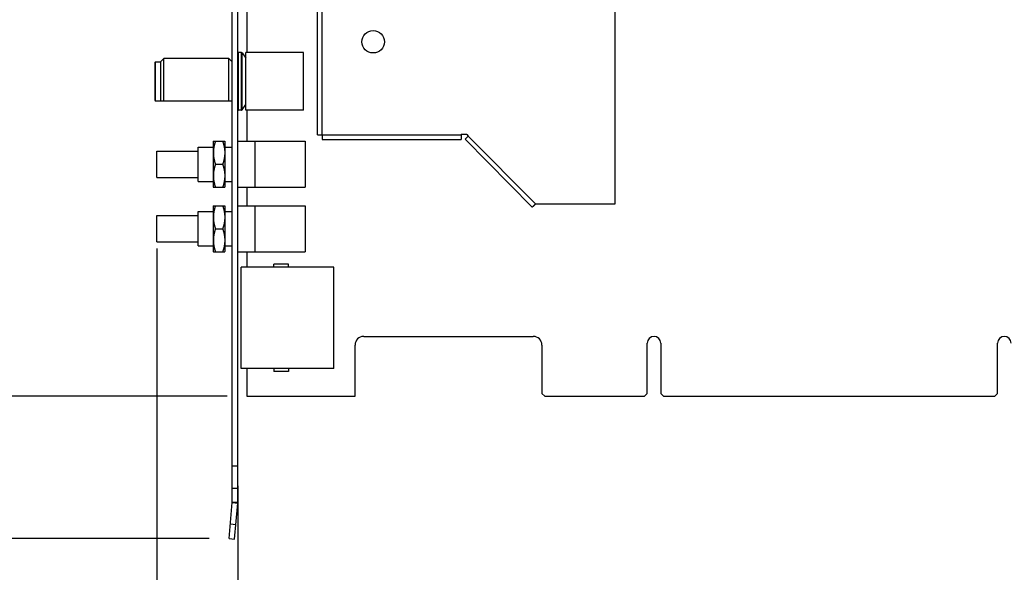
# Model space of a CAD drawing. Header units: inches. Extents: x 0.2 to 16.8, y 0.1 to 10.8.
# Tile 4 of 16: x 5.4 to 8.5, y 4 to 5.7. Entities that reach past the tile are written whole.
import ezdxf

# ---------------------------------------------------------------- set-up
doc = ezdxf.new("R2010")
doc.units = ezdxf.units.IN
doc.header["$LTSCALE"] = 0.935
doc.header["$MEASUREMENT"] = 0
doc.layers.get('0').update_dxf_attribs({"linetype": 'CONTINUOUS'})
doc.layers.add('DIMENSIONS', color=7, linetype='CONTINUOUS')
doc.styles.get("Standard").update_dxf_attribs({"font": 'txt', "width": 0.8})
doc.dimstyles.new('DIMSTYLE_1', dxfattribs={"dimtxt": 0.125, "dimasz": 0.18, "dimexe": 0.18, "dimexo": 0.0625, "dimgap": 0.09, "dimtad": 0, "dimtih": 1, "dimtoh": 1, "dimdec": 3, "dimlfac": 1.714286, "dimzin": 4, "dimdsep": 46, "dimtxsty": 'STANDARD', "dimblk": '_FILLED', "dimblk1": '_FILLED', "dimblk2": '_FILLED', "dimcen": 0.09, "dimadec": 0, "dimazin": 0, "dimtp": 0.01, "dimtm": 0.01, "dimtfac": 1, "dimtdec": 3, "dimtofl": 0, "dimtmove": 0, "dimatfit": 3, "dimldrblk": '_FILLED', "dimfxl": 1, "dimtolj": 1, "dimtzin": 4, "dimarcsym": 0})

# ---------------------------------------------------------------- blocks, each defined once
blk = doc.blocks.new('_FILLED')
at = {"color": 0, "linetype": 'BYBLOCK'}
blk.add_solid([(0, 0), (-1, 0.174), (-1, -0.174)], dxfattribs=at)
blk = doc.blocks.new('*D16')
at = {"layer": 'DIMENSIONS', "color": 2, "linetype": 'CONTINUOUS'}
for p, q in [((5.2859, 7.4637), (5.1455, 7.4637)), ((5.2859, 6.9637), (5.2859, 7.4637)), ((6.0341, 6.9637), (5.1609, 6.9637)), ((6.0341, 4.5172), (5.1609, 4.5172)), ((5.2859, 4.5172), (5.2859, 4.1572))]:
    blk.add_line(p, q, dxfattribs=at)
at = {"layer": 'DIMENSIONS', "color": 2, "linetype": 'CONTINUOUS', "xscale": 0.18, "yscale": 0.18, "zscale": 0.18}
for p, rotation in [((5.2859, 6.9637), 270), ((5.2859, 4.5172), 90)]:
    blk.add_blockref('_FILLED', p, dxfattribs=dict(at, rotation=rotation))
at = {"layer": 'DIMENSIONS', "color": 2, "linetype": 'CONTINUOUS', "width": 0.8}
for s, p in [('4.194', (3.658, 7.4012)), ('[', (4.283, 7.4012)), ('106.53', (4.383, 7.4012)), (']', (4.983, 7.4012))]:
    blk.add_text(s, height=0.125, dxfattribs=at).set_placement(p)
blk = doc.blocks.new('*D17')
at = {"layer": 'DIMENSIONS', "color": 2, "linetype": 'CONTINUOUS'}
for p, q in [((4.9715, 7.2149), (4.8461, 7.2149)), ((4.9715, 6.8389), (4.9715, 7.2149)), ((5.7716, 6.8389), (4.8465, 6.8389)), ((5.9774, 4.0666), (4.8465, 4.0666)), ((4.9715, 4.0666), (4.9715, 3.7066))]:
    blk.add_line(p, q, dxfattribs=at)
at = {"layer": 'DIMENSIONS', "color": 2, "linetype": 'CONTINUOUS', "xscale": 0.18, "yscale": 0.18, "zscale": 0.18}
for p, rotation in [((4.9715, 6.8389), 270), ((4.9715, 4.0666), 90)]:
    blk.add_blockref('_FILLED', p, dxfattribs=dict(at, rotation=rotation))
at = {"layer": 'DIMENSIONS', "color": 2, "linetype": 'CONTINUOUS', "width": 0.8}
for s, p in [('4.752', (3.3586, 7.1524)), ('[', (3.9836, 7.1524)), ('120.71', (4.0836, 7.1524)), (']', (4.6836, 7.1524))]:
    blk.add_text(s, height=0.125, dxfattribs=at).set_placement(p)
blk = doc.blocks.new('*D19')
at = {"layer": 'DIMENSIONS', "color": 2, "linetype": 'CONTINUOUS'}
for p, q in [((5.8113, 4.9849), (5.8113, 3.4401)), ((6.0674, 4.2337), (6.0674, 3.4401)), ((5.8113, 3.5651), (5.4513, 3.5651)), ((6.0674, 3.5651), (6.4359, 3.5651))]:
    blk.add_line(p, q, dxfattribs=at)
at = {"layer": 'DIMENSIONS', "color": 2, "linetype": 'CONTINUOUS', "xscale": 0.18, "yscale": 0.18, "zscale": 0.18}
blk.add_blockref('_FILLED', (5.8113, 3.5651), dxfattribs=at)
at = {"layer": 'DIMENSIONS', "color": 2, "linetype": 'CONTINUOUS', "xscale": 0.18, "yscale": 0.18, "zscale": 0.18, "rotation": 180}
blk.add_blockref('_FILLED', (6.0674, 3.5651), dxfattribs=at)
at = {"layer": 'DIMENSIONS', "color": 2, "linetype": 'CONTINUOUS', "width": 0.8}
for s, p in [('2X ', (6.4984, 3.5026)), ('.439', (6.7984, 3.5026)), ('[', (7.3234, 3.5026)), ('11.15', (7.4234, 3.5026)), (']', (7.9234, 3.5026))]:
    blk.add_text(s, height=0.125, dxfattribs=at).set_placement(p)

msp = doc.modelspace()

# ---------------------------------------------------------------- linework, layer by layer
at = {"color": 7, "linetype": 'CONTINUOUS'}
for p, q in [((6.32018, 5.34485), (6.32018, 6.88777)), ((7.26147, 5.1261), (7.26147, 6.88777)), ((6.0499, 4.18236), (6.0499, 6.79802)), ((6.0674, 4.18236), (6.0674, 6.79802)), ((6.09657, 5.74394), (6.09657, 5.60511)), ((5.8224, 5.57594), (5.83348, 5.58702)), ((5.83348, 5.45209), (5.83348, 5.58702)), ((6.03882, 5.58702), (5.83348, 5.58702)), ((6.03882, 5.45209), (6.03882, 5.58702)), ((6.03882, 5.58702), (6.0499, 5.57594)), ((6.07905, 5.60511), (6.06973, 5.60511)), ((6.08093, 5.60415), (6.09307, 5.58761)), ((6.09307, 5.42311), (6.09307, 5.60511)), ((6.27507, 5.60511), (6.09307, 5.60511)), ((6.27507, 5.42311), (6.27507, 5.60511)), ((5.8049, 5.57361), (5.8049, 5.45461)), ((5.80723, 5.57594), (5.8224, 5.57594)), ((5.8224, 5.57594), (5.8224, 5.45227)), ((5.80723, 5.45227), (5.8224, 5.45227)), ((5.8224, 5.45227), (5.82259, 5.45209)), ((6.04971, 5.45209), (6.0499, 5.45227)), ((5.82259, 5.45209), (6.04971, 5.45209)), ((6.07905, 5.42311), (6.06973, 5.42311)), ((6.08093, 5.42406), (6.09307, 5.44061)), ((6.27507, 5.42311), (6.09307, 5.42311)), ((6.09657, 5.42311), (6.09657, 5.32452)), ((6.32018, 5.34485), (6.33448, 5.34485)), ((6.33448, 5.34485), (6.33448, 5.33056)), ((6.33448, 5.33056), (6.77431, 5.33056)), ((6.77431, 5.34689), (6.77431, 5.33056)), ((6.77431, 5.34689), (6.79239, 5.34689)), ((6.78655, 5.33086), (6.79691, 5.34112)), ((6.99916, 5.11602), (6.78655, 5.33086)), ((6.79239, 5.34689), (6.79239, 5.34568)), ((6.79239, 5.34568), (6.79691, 5.34112)), ((5.94257, 5.19736), (5.94257, 5.30586)), ((5.94257, 5.30586), (5.98982, 5.30586)), ((5.98982, 5.32394), (5.99015, 5.32452)), ((5.98982, 5.32394), (5.98982, 5.17927)), ((5.99015, 5.32452), (6.02623, 5.32452)), ((6.02623, 5.32452), (6.02657, 5.32394)), ((6.02657, 5.32394), (6.02657, 5.17927)), ((6.02657, 5.30586), (6.0499, 5.30586)), ((6.0674, 5.30586), (6.06798, 5.30586)), ((6.06798, 5.17869), (6.06798, 5.32452)), ((6.06798, 5.32452), (6.2809, 5.32452)), ((6.12282, 5.17869), (6.12282, 5.32452)), ((6.2809, 5.32452), (6.2809, 5.17869)), ((5.81132, 5.2099), (5.81132, 5.29332)), ((5.81132, 5.29332), (5.94257, 5.29332)), ((5.99667, 5.25161), (6.01972, 5.25161)), ((5.81132, 5.2099), (5.94257, 5.2099)), ((5.94257, 5.19736), (5.98982, 5.19736)), ((5.98982, 5.17927), (5.99015, 5.17869)), ((5.99015, 5.17869), (6.02623, 5.17869)), ((6.02623, 5.17869), (6.02657, 5.17927)), ((6.02657, 5.19736), (6.0499, 5.19736)), ((6.0674, 5.19736), (6.06798, 5.19736)), ((6.06798, 5.17869), (6.2809, 5.17869)), ((6.09657, 5.17869), (6.09657, 5.12036)), ((5.98982, 5.11977), (5.99015, 5.12036)), ((5.98982, 5.11977), (5.98982, 4.97511)), ((5.99015, 5.12036), (6.02623, 5.12036)), ((6.02623, 5.12036), (6.02657, 5.11977)), ((6.02657, 5.11977), (6.02657, 4.97511)), ((6.06798, 4.97452), (6.06798, 5.12036)), ((6.06798, 5.12036), (6.2809, 5.12036)), ((6.12282, 4.97452), (6.12282, 5.12036)), ((6.2809, 5.12036), (6.2809, 4.97452)), ((7.00288, 5.11971), (6.99916, 5.11602)), ((7.00971, 5.1261), (7.26147, 5.1261)), ((5.81132, 5.00573), (5.81132, 5.08915)), ((5.81132, 5.08915), (5.94257, 5.08915)), ((5.94257, 4.99319), (5.94257, 5.10169)), ((5.94257, 5.10169), (5.98982, 5.10169)), ((6.02657, 5.10169), (6.0499, 5.10169)), ((6.0674, 5.10169), (6.06798, 5.10169)), ((5.99667, 5.04744), (6.01972, 5.04744)), ((5.81132, 5.00573), (5.94257, 5.00573)), ((5.94257, 4.99319), (5.98982, 4.99319)), ((6.02657, 4.99319), (6.0499, 4.99319)), ((6.0674, 4.99319), (6.06798, 4.99319)), ((5.98982, 4.97511), (5.99015, 4.97452)), ((5.99015, 4.97452), (6.02623, 4.97452)), ((6.02623, 4.97452), (6.02657, 4.97511)), ((6.06798, 4.97452), (6.2809, 4.97452)), ((6.09657, 4.97452), (6.09657, 4.92611)), ((6.0779, 4.60469), (6.0779, 4.92611)), ((6.3719, 4.92611), (6.0779, 4.92611)), ((6.18144, 4.92611), (6.18144, 4.9353)), ((6.22752, 4.9353), (6.18144, 4.9353)), ((6.22752, 4.92611), (6.22752, 4.9353)), ((6.3719, 4.60469), (6.3719, 4.92611)), ((6.46582, 4.70677), (7.00248, 4.70677)), ((6.4384, 4.51719), (6.4384, 4.67936)), ((7.0299, 4.67936), (7.0299, 4.52594)), ((7.36327, 4.52594), (7.36327, 4.68548)), ((7.40586, 4.68548), (7.40586, 4.52594)), ((8.47161, 4.52594), (8.47161, 4.68548)), ((6.3719, 4.60469), (6.0779, 4.60469)), ((6.09657, 4.60469), (6.09657, 4.51719)), ((6.18144, 4.60469), (6.18144, 4.5955)), ((6.22752, 4.5955), (6.18144, 4.5955)), ((6.22752, 4.60469), (6.22752, 4.5955)), ((7.0299, 4.52594), (7.03865, 4.51719)), ((7.35452, 4.51719), (7.36327, 4.52594)), ((7.40586, 4.52594), (7.41461, 4.51719)), ((8.46286, 4.51719), (8.47161, 4.52594)), ((6.09657, 4.51719), (6.4384, 4.51719)), ((7.03865, 4.51719), (7.35452, 4.51719)), ((7.41461, 4.51719), (8.46286, 4.51719)), ((6.0674, 4.29617), (6.0499, 4.29617)), ((6.0674, 4.22552), (6.0499, 4.22552)), ((6.03985, 4.06661), (6.04982, 4.18058)), ((6.05728, 4.06509), (6.06725, 4.17905)), ((6.03985, 4.06661), (6.05728, 4.06509))]:
    msp.add_line(p, q, dxfattribs=at)
at = {"color": 9, "linetype": 'CONTINUOUS'}
for p, q in [((6.33448, 5.34485), (6.33448, 6.88777)), ((6.06973, 5.42311), (6.06973, 5.60511)), ((6.07905, 5.42311), (6.07905, 5.60511)), ((6.08093, 5.42406), (6.08093, 5.60415)), ((5.80723, 5.45227), (5.80723, 5.57594)), ((6.33448, 5.34485), (6.77431, 5.34485)), ((7.00971, 5.1261), (6.79691, 5.34112)), ((6.04982, 4.18058), (6.06725, 4.17905)), ((6.0499, 4.18236), (6.0674, 4.18236)), ((6.04392, 4.1131), (6.06135, 4.11158))]:
    msp.add_line(p, q, dxfattribs=at)
at = {"color": 7, "linetype": 'CONTINUOUS'}
msp.add_circle((6.49577, 5.63952), 0.03541, dxfattribs=at)
for centre, radius, start, end in [((6.06973, 5.60277), 0.00233, 90, 180), ((6.07905, 5.60277), 0.00233, 36.25384, 90), ((5.80723, 5.57361), 0.00233, 90, 180), ((5.80723, 5.45461), 0.00233, 180, 270), ((6.06973, 5.42544), 0.00233, 180, 270), ((6.07905, 5.42544), 0.00233, 270, 323.74616), ((6.46582, 4.67936), 0.02742, 90, 180), ((7.00248, 4.67936), 0.02742, 0, 90), ((7.38457, 4.68548), 0.02129, 0, 180), ((8.4929, 4.68548), 0.02129, 0, 180), ((6.02948, 4.18236), 0.02042, 355, 360), ((6.02948, 4.18236), 0.03792, 355, 360)]:
    msp.add_arc(centre, radius, start, end, dxfattribs=at)
for points, knots in [([(5.99667, 5.32452), (5.99646, 5.32391), (5.99606, 5.32269), (5.99549, 5.32086), (5.99494, 5.31906), (5.99443, 5.31727), (5.99395, 5.3155), (5.9935, 5.31375), (5.99307, 5.31201), (5.99268, 5.31028), (5.99231, 5.30855), (5.99197, 5.30683), (5.99166, 5.30512), (5.99137, 5.30341), (5.99112, 5.3017), (5.99089, 5.3), (5.9907, 5.29829), (5.99053, 5.29659), (5.99039, 5.29488), (5.99029, 5.29318), (5.99021, 5.29148), (5.99016, 5.28977), (5.99015, 5.28807), (5.99016, 5.28636), (5.99021, 5.28466), (5.99029, 5.28295), (5.99039, 5.28125), (5.99053, 5.27955), (5.9907, 5.27784), (5.99089, 5.27614), (5.99112, 5.27443), (5.99137, 5.27272), (5.99166, 5.27101), (5.99197, 5.2693), (5.99231, 5.26758), (5.99268, 5.26586), (5.99307, 5.26412), (5.9935, 5.26238), (5.99395, 5.26063), (5.99443, 5.25886), (5.99494, 5.25708), (5.99549, 5.25527), (5.99606, 5.25345), (5.99646, 5.25222), (5.99667, 5.25161)], [0, 0, 0, 0, 0.0261625, 0.0518747, 0.0771768, 0.1021109, 0.1267212, 0.1510498, 0.1751375, 0.1990147, 0.2227088, 0.2462457, 0.2696494, 0.2929415, 0.3161401, 0.3392629, 0.3623233, 0.3853356, 0.4083092, 0.4312553, 0.4541806, 0.4770936, 0.5, 0.5229064, 0.5458194, 0.5687447, 0.5916908, 0.6146644, 0.6376767, 0.6607371, 0.6838599, 0.7070585, 0.7303506, 0.7537543, 0.7772912, 0.8009853, 0.8248625, 0.8489502, 0.8732788, 0.8978891, 0.9228232, 0.9481253, 0.9738375, 1, 1, 1, 1]), ([(6.01972, 5.32452), (6.01992, 5.32391), (6.02032, 5.32269), (6.02089, 5.32086), (6.02144, 5.31906), (6.02195, 5.31727), (6.02243, 5.3155), (6.02288, 5.31375), (6.02331, 5.31201), (6.02371, 5.31028), (6.02407, 5.30855), (6.02441, 5.30683), (6.02473, 5.30512), (6.02501, 5.30341), (6.02526, 5.3017), (6.02549, 5.3), (6.02569, 5.29829), (6.02585, 5.29659), (6.02599, 5.29488), (6.0261, 5.29318), (6.02617, 5.29148), (6.02622, 5.28977), (6.02623, 5.28807), (6.02622, 5.28636), (6.02617, 5.28466), (6.0261, 5.28295), (6.02599, 5.28125), (6.02585, 5.27955), (6.02569, 5.27784), (6.02549, 5.27614), (6.02526, 5.27443), (6.02501, 5.27272), (6.02473, 5.27101), (6.02441, 5.2693), (6.02407, 5.26758), (6.02371, 5.26586), (6.02331, 5.26412), (6.02288, 5.26238), (6.02243, 5.26063), (6.02195, 5.25886), (6.02144, 5.25708), (6.02089, 5.25527), (6.02032, 5.25345), (6.01992, 5.25222), (6.01972, 5.25161)], [0, 0, 0, 0, 0.0261625, 0.0518747, 0.0771768, 0.1021109, 0.1267212, 0.1510498, 0.1751375, 0.1990147, 0.2227088, 0.2462457, 0.2696494, 0.2929415, 0.3161401, 0.3392629, 0.3623233, 0.3853356, 0.4083092, 0.4312553, 0.4541806, 0.4770936, 0.5, 0.5229064, 0.5458194, 0.5687447, 0.5916908, 0.6146644, 0.6376767, 0.6607371, 0.6838599, 0.7070585, 0.7303506, 0.7537543, 0.7772912, 0.8009853, 0.8248625, 0.8489502, 0.8732788, 0.8978891, 0.9228232, 0.9481253, 0.9738375, 1, 1, 1, 1]), ([(5.99667, 5.25161), (5.99646, 5.25099), (5.99606, 5.24977), (5.99549, 5.24794), (5.99494, 5.24614), (5.99443, 5.24436), (5.99395, 5.24259), (5.9935, 5.24083), (5.99307, 5.23909), (5.99268, 5.23736), (5.99231, 5.23564), (5.99197, 5.23392), (5.99166, 5.2322), (5.99137, 5.23049), (5.99112, 5.22879), (5.99089, 5.22708), (5.9907, 5.22537), (5.99053, 5.22367), (5.99039, 5.22197), (5.99029, 5.22026), (5.99021, 5.21856), (5.99016, 5.21685), (5.99015, 5.21515), (5.99016, 5.21345), (5.99021, 5.21174), (5.99029, 5.21004), (5.99039, 5.20833), (5.99053, 5.20663), (5.9907, 5.20492), (5.99089, 5.20322), (5.99112, 5.20151), (5.99137, 5.19981), (5.99166, 5.1981), (5.99197, 5.19638), (5.99231, 5.19466), (5.99268, 5.19294), (5.99307, 5.19121), (5.9935, 5.18946), (5.99395, 5.18771), (5.99443, 5.18594), (5.99494, 5.18416), (5.99549, 5.18236), (5.99606, 5.18053), (5.99646, 5.17931), (5.99667, 5.17869)], [0, 0, 0, 0, 0.0261625, 0.0518747, 0.0771768, 0.1021109, 0.1267212, 0.1510498, 0.1751375, 0.1990147, 0.2227088, 0.2462457, 0.2696494, 0.2929415, 0.3161401, 0.3392629, 0.3623233, 0.3853356, 0.4083092, 0.4312553, 0.4541806, 0.4770936, 0.5, 0.5229064, 0.5458194, 0.5687447, 0.5916908, 0.6146644, 0.6376767, 0.6607371, 0.6838599, 0.7070585, 0.7303506, 0.7537543, 0.7772912, 0.8009853, 0.8248625, 0.8489502, 0.8732788, 0.8978891, 0.9228232, 0.9481253, 0.9738375, 1, 1, 1, 1]), ([(6.01972, 5.25161), (6.01992, 5.25099), (6.02032, 5.24977), (6.02089, 5.24794), (6.02144, 5.24614), (6.02195, 5.24436), (6.02243, 5.24259), (6.02288, 5.24083), (6.02331, 5.23909), (6.02371, 5.23736), (6.02407, 5.23564), (6.02441, 5.23392), (6.02473, 5.2322), (6.02501, 5.23049), (6.02526, 5.22879), (6.02549, 5.22708), (6.02569, 5.22537), (6.02585, 5.22367), (6.02599, 5.22197), (6.0261, 5.22026), (6.02617, 5.21856), (6.02622, 5.21685), (6.02623, 5.21515), (6.02622, 5.21345), (6.02617, 5.21174), (6.0261, 5.21004), (6.02599, 5.20833), (6.02585, 5.20663), (6.02569, 5.20492), (6.02549, 5.20322), (6.02526, 5.20151), (6.02501, 5.19981), (6.02473, 5.1981), (6.02441, 5.19638), (6.02407, 5.19466), (6.02371, 5.19294), (6.02331, 5.19121), (6.02288, 5.18946), (6.02243, 5.18771), (6.02195, 5.18594), (6.02144, 5.18416), (6.02089, 5.18236), (6.02032, 5.18053), (6.01992, 5.17931), (6.01972, 5.17869)], [0, 0, 0, 0, 0.0261625, 0.0518747, 0.0771768, 0.1021109, 0.1267212, 0.1510498, 0.1751375, 0.1990147, 0.2227088, 0.2462457, 0.2696494, 0.2929415, 0.3161401, 0.3392629, 0.3623233, 0.3853356, 0.4083092, 0.4312553, 0.4541806, 0.4770936, 0.5, 0.5229064, 0.5458194, 0.5687447, 0.5916908, 0.6146644, 0.6376767, 0.6607371, 0.6838599, 0.7070585, 0.7303506, 0.7537543, 0.7772912, 0.8009853, 0.8248625, 0.8489502, 0.8732788, 0.8978891, 0.9228232, 0.9481253, 0.9738375, 1, 1, 1, 1]), ([(5.99667, 5.12036), (5.99646, 5.11974), (5.99606, 5.11852), (5.99549, 5.11669), (5.99494, 5.11489), (5.99443, 5.11311), (5.99395, 5.11134), (5.9935, 5.10958), (5.99307, 5.10784), (5.99268, 5.10611), (5.99231, 5.10439), (5.99197, 5.10267), (5.99166, 5.10095), (5.99137, 5.09924), (5.99112, 5.09754), (5.99089, 5.09583), (5.9907, 5.09412), (5.99053, 5.09242), (5.99039, 5.09072), (5.99029, 5.08901), (5.99021, 5.08731), (5.99016, 5.0856), (5.99015, 5.0839), (5.99016, 5.0822), (5.99021, 5.08049), (5.99029, 5.07879), (5.99039, 5.07708), (5.99053, 5.07538), (5.9907, 5.07367), (5.99089, 5.07197), (5.99112, 5.07026), (5.99137, 5.06856), (5.99166, 5.06685), (5.99197, 5.06513), (5.99231, 5.06341), (5.99268, 5.06169), (5.99307, 5.05996), (5.9935, 5.05821), (5.99395, 5.05646), (5.99443, 5.05469), (5.99494, 5.05291), (5.99549, 5.05111), (5.99606, 5.04928), (5.99646, 5.04806), (5.99667, 5.04744)], [0, 0, 0, 0, 0.0261625, 0.0518747, 0.0771768, 0.1021109, 0.1267212, 0.1510498, 0.1751375, 0.1990147, 0.2227088, 0.2462457, 0.2696494, 0.2929415, 0.3161401, 0.3392629, 0.3623233, 0.3853356, 0.4083092, 0.4312553, 0.4541806, 0.4770936, 0.5, 0.5229064, 0.5458194, 0.5687447, 0.5916908, 0.6146644, 0.6376767, 0.6607371, 0.6838599, 0.7070585, 0.7303506, 0.7537543, 0.7772912, 0.8009853, 0.8248625, 0.8489502, 0.8732788, 0.8978891, 0.9228232, 0.9481253, 0.9738375, 1, 1, 1, 1]), ([(6.01972, 5.12036), (6.01992, 5.11974), (6.02032, 5.11852), (6.02089, 5.11669), (6.02144, 5.11489), (6.02195, 5.11311), (6.02243, 5.11134), (6.02288, 5.10958), (6.02331, 5.10784), (6.02371, 5.10611), (6.02407, 5.10439), (6.02441, 5.10267), (6.02473, 5.10095), (6.02501, 5.09924), (6.02526, 5.09754), (6.02549, 5.09583), (6.02569, 5.09412), (6.02585, 5.09242), (6.02599, 5.09072), (6.0261, 5.08901), (6.02617, 5.08731), (6.02622, 5.0856), (6.02623, 5.0839), (6.02622, 5.0822), (6.02617, 5.08049), (6.0261, 5.07879), (6.02599, 5.07708), (6.02585, 5.07538), (6.02569, 5.07367), (6.02549, 5.07197), (6.02526, 5.07026), (6.02501, 5.06856), (6.02473, 5.06685), (6.02441, 5.06513), (6.02407, 5.06341), (6.02371, 5.06169), (6.02331, 5.05996), (6.02288, 5.05821), (6.02243, 5.05646), (6.02195, 5.05469), (6.02144, 5.05291), (6.02089, 5.05111), (6.02032, 5.04928), (6.01992, 5.04806), (6.01972, 5.04744)], [0, 0, 0, 0, 0.0261625, 0.0518747, 0.0771768, 0.1021109, 0.1267212, 0.1510498, 0.1751375, 0.1990147, 0.2227088, 0.2462457, 0.2696494, 0.2929415, 0.3161401, 0.3392629, 0.3623233, 0.3853356, 0.4083092, 0.4312553, 0.4541806, 0.4770936, 0.5, 0.5229064, 0.5458194, 0.5687447, 0.5916908, 0.6146644, 0.6376767, 0.6607371, 0.6838599, 0.7070585, 0.7303506, 0.7537543, 0.7772912, 0.8009853, 0.8248625, 0.8489502, 0.8732788, 0.8978891, 0.9228232, 0.9481253, 0.9738375, 1, 1, 1, 1]), ([(6.99894, 5.11625), (6.99894, 5.11625), (6.99897, 5.11625), (6.99901, 5.11627), (6.99907, 5.11632), (6.99916, 5.11638), (6.99926, 5.11646), (6.99939, 5.11656), (6.99953, 5.11668), (6.9997, 5.11682), (6.99988, 5.11698), (7.00009, 5.11716), (7.00031, 5.11735), (7.00055, 5.11757), (7.00081, 5.1178), (7.00108, 5.11805), (7.00138, 5.11832), (7.00169, 5.1186), (7.00201, 5.1189), (7.00235, 5.11922), (7.00271, 5.11954), (7.00308, 5.11989), (7.00346, 5.12024), (7.00385, 5.12061), (7.00426, 5.12098), (7.00467, 5.12137), (7.0051, 5.12177), (7.00553, 5.12218), (7.00598, 5.12259), (7.00643, 5.12302), (7.00688, 5.12344), (7.00734, 5.12388), (7.00781, 5.12432), (7.00828, 5.12476), (7.00876, 5.12521), (7.00923, 5.12565), (7.00955, 5.12595), (7.00971, 5.1261)], [0, 0, 0, 0, 0.0015091, 0.0047274, 0.0098673, 0.0169649, 0.0260245, 0.0370259, 0.0499594, 0.0648034, 0.081515, 0.1000779, 0.1204538, 0.142584, 0.1664486, 0.1919932, 0.219146, 0.2478845, 0.2781376, 0.3098242, 0.3429183, 0.3773338, 0.4129825, 0.449835, 0.4877901, 0.5267572, 0.5667016, 0.6075099, 0.6490918, 0.6914058, 0.7343285, 0.7777736, 0.8216916, 0.8659521, 0.9104756, 0.9552031, 1, 1, 1, 1]), ([(5.99667, 5.04744), (5.99646, 5.04683), (5.99606, 5.0456), (5.99549, 5.04378), (5.99494, 5.04197), (5.99443, 5.04019), (5.99395, 5.03842), (5.9935, 5.03667), (5.99307, 5.03493), (5.99268, 5.03319), (5.99231, 5.03147), (5.99197, 5.02975), (5.99166, 5.02804), (5.99137, 5.02633), (5.99112, 5.02462), (5.99089, 5.02291), (5.9907, 5.02121), (5.99053, 5.0195), (5.99039, 5.0178), (5.99029, 5.0161), (5.99021, 5.01439), (5.99016, 5.01269), (5.99015, 5.01098), (5.99016, 5.00928), (5.99021, 5.00757), (5.99029, 5.00587), (5.99039, 5.00417), (5.99053, 5.00246), (5.9907, 5.00076), (5.99089, 4.99905), (5.99112, 4.99735), (5.99137, 4.99564), (5.99166, 4.99393), (5.99197, 4.99222), (5.99231, 4.9905), (5.99268, 4.98877), (5.99307, 4.98704), (5.9935, 4.9853), (5.99395, 4.98354), (5.99443, 4.98178), (5.99494, 4.97999), (5.99549, 4.97819), (5.99606, 4.97636), (5.99646, 4.97514), (5.99667, 4.97452)], [0, 0, 0, 0, 0.0261625, 0.0518747, 0.0771768, 0.1021109, 0.1267212, 0.1510498, 0.1751375, 0.1990147, 0.2227088, 0.2462457, 0.2696494, 0.2929415, 0.3161401, 0.3392629, 0.3623233, 0.3853356, 0.4083092, 0.4312553, 0.4541806, 0.4770936, 0.5, 0.5229064, 0.5458194, 0.5687447, 0.5916908, 0.6146644, 0.6376767, 0.6607371, 0.6838599, 0.7070585, 0.7303506, 0.7537543, 0.7772912, 0.8009853, 0.8248625, 0.8489502, 0.8732788, 0.8978891, 0.9228232, 0.9481253, 0.9738375, 1, 1, 1, 1]), ([(6.01972, 5.04744), (6.01992, 5.04683), (6.02032, 5.0456), (6.02089, 5.04378), (6.02144, 5.04197), (6.02195, 5.04019), (6.02243, 5.03842), (6.02288, 5.03667), (6.02331, 5.03493), (6.02371, 5.03319), (6.02407, 5.03147), (6.02441, 5.02975), (6.02473, 5.02804), (6.02501, 5.02633), (6.02526, 5.02462), (6.02549, 5.02291), (6.02569, 5.02121), (6.02585, 5.0195), (6.02599, 5.0178), (6.0261, 5.0161), (6.02617, 5.01439), (6.02622, 5.01269), (6.02623, 5.01098), (6.02622, 5.00928), (6.02617, 5.00757), (6.0261, 5.00587), (6.02599, 5.00417), (6.02585, 5.00246), (6.02569, 5.00076), (6.02549, 4.99905), (6.02526, 4.99735), (6.02501, 4.99564), (6.02473, 4.99393), (6.02441, 4.99222), (6.02407, 4.9905), (6.02371, 4.98877), (6.02331, 4.98704), (6.02288, 4.9853), (6.02243, 4.98354), (6.02195, 4.98178), (6.02144, 4.97999), (6.02089, 4.97819), (6.02032, 4.97636), (6.01992, 4.97514), (6.01972, 4.97452)], [0, 0, 0, 0, 0.0261625, 0.0518747, 0.0771768, 0.1021109, 0.1267212, 0.1510498, 0.1751375, 0.1990147, 0.2227088, 0.2462457, 0.2696494, 0.2929415, 0.3161401, 0.3392629, 0.3623233, 0.3853356, 0.4083092, 0.4312553, 0.4541806, 0.4770936, 0.5, 0.5229064, 0.5458194, 0.5687447, 0.5916908, 0.6146644, 0.6376767, 0.6607371, 0.6838599, 0.7070585, 0.7303506, 0.7537543, 0.7772912, 0.8009853, 0.8248625, 0.8489502, 0.8732788, 0.8978891, 0.9228232, 0.9481253, 0.9738375, 1, 1, 1, 1])]:
    msp.add_open_spline(points, degree=3, knots=knots, dxfattribs=at)

# ---------------------------------------------------------------- dimensions: what is measured, and where the dimension line sits
at = {"layer": 'DIMENSIONS', "color": 2, "linetype": 'CONTINUOUS'}
for base, p1, p2, angle, picture, middle in [((5.28589, 6.96369), (6.03407, 4.51719), (6.03407, 6.96369), 90, '*D16', (4.37048, 7.46369)), ((4.97153, 4.06661), (5.77157, 6.83886), (5.97735, 4.06661), 270, '*D17', (4.07114, 7.21491))]:
    dim = msp.add_linear_dim(base=base, p1=p1, p2=p2, angle=angle, dimstyle='DIMSTYLE_1', dxfattribs=at)
    dim.commit()
    dim.dimension.update_dxf_attribs({"geometry": picture, "text_midpoint": middle, "dimtype": 160})
dim = msp.add_linear_dim(base=(5.81132, 3.56509), p1=(6.0674, 4.23367), p2=(5.81132, 4.98494), angle=180, text='2X <>', dimstyle='DIMSTYLE_1', dxfattribs=at)
dim.commit()
dim.dimension.update_dxf_attribs({"geometry": '*D19', "text_midpoint": (7.26086, 3.56509), "dimtype": 160})

doc.saveas('drawing.dxf')
